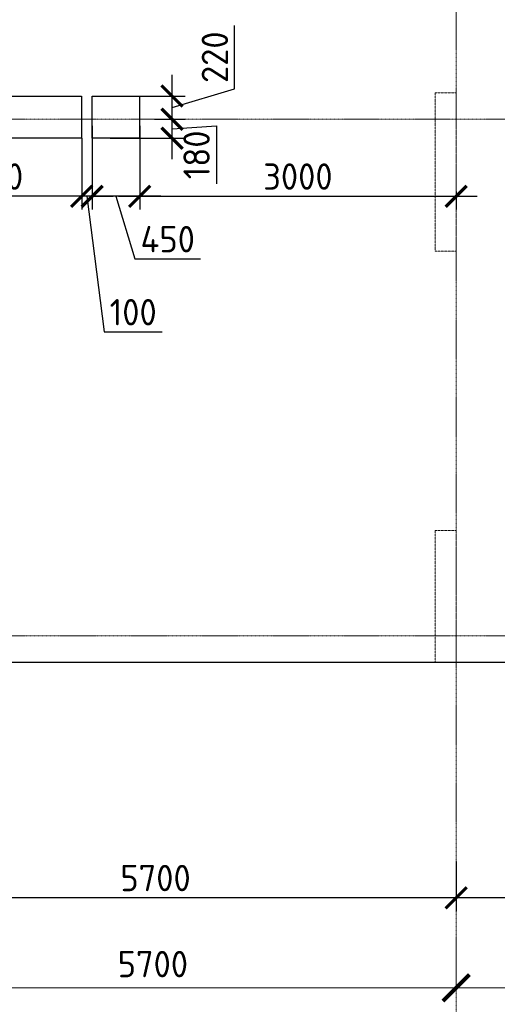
# Model space of a CAD drawing. Header units: millimetres. Extents: x -42044588 to 856694, y -806701 to 941911.
# Tile 25 of 256: x -172955 to -168428, y -434765 to -425427. Entities that reach past the tile are written whole.
import ezdxf

# ---------------------------------------------------------------- set-up
doc = ezdxf.new("R2010")
doc.units = ezdxf.units.MM
for name, pattern in [('______5', [1100, 800, -100, 100, -100]), ('DASHED', [7, 5, -2, 0]), ('осевая', [50.8, 31.75, -6.35, 6.35, -6.35])]:
    doc.linetypes.add(name, pattern=pattern)
doc.layers.add('Колонна_ бетон', color=7, linetype='Continuous', lineweight=50, true_color=0xb4b496)
for name, color, linetype, lineweight in [('Оси', 40, '______5', 18), ('Перекрытие ж_бетон', 1, 'Continuous', 30), ('РАЗМЕРЫ', 1, 'Continuous', 9)]:
    doc.layers.add(name, color=color, linetype=linetype, lineweight=lineweight)
doc.styles.add('GOST-2.304_Type-B', font='GOST_Common.ttf')
doc.dimstyles.new('СПДС', dxfattribs={"dimscale": 100, "dimtxt": 2.5, "dimasz": 2, "dimexe": 1.25, "dimexo": 0, "dimtad": 1, "dimdec": 0, "dimrnd": 5, "dimtxsty": 'GOST-2.304_Type-B', "dimblk": 'ARCHTICK', "dimcen": 2.5, "dimdle": 2, "dimclrd": 1, "dimclre": 1, "dimclrt": 1, "dimadec": 0, "dimazin": 2, "dimtfac": 0.75, "dimtdec": 0, "dimtmove": 1, "dimatfit": 3, "dimfxl": 0, "dimtolj": 1, "dimarcsym": 0})

# ---------------------------------------------------------------- blocks, each defined once
blk = doc.blocks.new('подложка стн 1-го этажа')
at = {"layer": 'Колонна_ бетон', "color": 252, "linetype": 'DASHED', "lineweight": 0, "ltscale": 0.5, "true_color": 0x939598, "transparency": 33554687}
for p, q in [((35143.8, 14861.8, -200), (34943.8, 14861.8, -200)), ((34943.8, 13361.8, -200), (34943.8, 14861.8, -200)), ((34943.8, 14861.8, -200), (34943.8, 14861.8, -200)), ((35143.8, 14861.8, -200), (35143.8, 14861.8, -200)), ((35143.8, 14861.8, -200), (35143.8, 13361.8, -200)), ((34943.8, 13361.8, -200), (34943.8, 13361.8, -200)), ((35143.8, 13361.8, -200), (34943.8, 13361.8, -200)), ((35143.8, 13361.8, -200), (35143.8, 13361.8, -200)), ((35143.8, 10711.8, -200), (34943.8, 10711.8, -200)), ((34943.8, 10711.8, -200), (34943.8, 9461.8, -200)), ((35143.8, 10711.8, -200), (35143.8, 9461.8, -200)), ((35143.8, 9461.8, -200), (34943.8, 9461.8, -200))]:
    blk.add_line(p, q, dxfattribs=at)
blk = doc.blocks.new('_ArchTick')
at = {"color": 0, "linetype": 'ByBlock', "const_width": 0.15}
blk.add_lwpolyline([(-0.5, -0.5), (0.5, 0.5)], dxfattribs=at)
blk = doc.blocks.new('*D1180')
at = {"layer": 'DEFPOINTS', "color": 0, "transparency": 16777216}
for p in [(-174518, -433360.7), (-168818, -433409.1), (-174518, -433754.8)]:
    blk.add_point(p, dxfattribs=at)
at = {"layer": 'РАЗМЕРЫ', "color": 1, "lineweight": -2, "transparency": 16777216}
for p, q in [((-174518, -433360.7), (-174518, -433879.8)), ((-168818, -433409.1), (-168818, -433879.8)), ((-168618, -433754.8), (-174718, -433754.8))]:
    blk.add_line(p, q, dxfattribs=at)
at = {"layer": 'РАЗМЕРЫ', "color": 1, "lineweight": -2, "transparency": 16777216, "xscale": 200, "yscale": 200, "zscale": 200, "rotation": 180}
blk.add_blockref('_ArchTick', (-174518, -433754.8), dxfattribs=at)
at = {"layer": 'РАЗМЕРЫ', "color": 1, "lineweight": -2, "transparency": 16777216, "xscale": 200, "yscale": 200, "zscale": 200}
blk.add_blockref('_ArchTick', (-168818, -433754.8), dxfattribs=at)
at = {"layer": 'РАЗМЕРЫ', "color": 1, "lineweight": 0, "transparency": 16777216, "insert": (-171668, -433567.3), "char_height": 250, "attachment_point": 5, "style": 'GOST-2.304_Type-B'}
blk.add_mtext('\\A1;5700', dxfattribs=at)
blk = doc.blocks.new('*D1185')
at = {"layer": 'DEFPOINTS', "color": 0, "transparency": 16777216}
for p in [(-165718, -433120.7), (-168818, -433409.1), (-168818, -433754.8)]:
    blk.add_point(p, dxfattribs=at)
at = {"layer": 'РАЗМЕРЫ', "color": 1, "lineweight": -2, "transparency": 16777216}
for p, q in [((-165718, -433120.7), (-165718, -433879.8)), ((-168818, -433409.1), (-168818, -433879.8)), ((-165518, -433754.8), (-169018, -433754.8))]:
    blk.add_line(p, q, dxfattribs=at)
at = {"layer": 'РАЗМЕРЫ', "color": 1, "lineweight": -2, "transparency": 16777216, "xscale": 200, "yscale": 200, "zscale": 200, "rotation": 180}
blk.add_blockref('_ArchTick', (-168818, -433754.8), dxfattribs=at)
at = {"layer": 'РАЗМЕРЫ', "color": 1, "lineweight": -2, "transparency": 16777216, "xscale": 200, "yscale": 200, "zscale": 200}
blk.add_blockref('_ArchTick', (-165718, -433754.8), dxfattribs=at)
at = {"layer": 'РАЗМЕРЫ', "color": 1, "lineweight": 0, "transparency": 16777216, "insert": (-167268, -433567.3), "char_height": 250, "attachment_point": 5, "style": 'GOST-2.304_Type-B'}
blk.add_mtext('\\A1;3100', dxfattribs=at)
blk = doc.blocks.new('*D4019')
at = {"layer": 'DEFPOINTS', "color": 0, "transparency": 16777216}
for p in [(-172268, -426434.2), (-171818, -426434.2), (-172268, -427101.9)]:
    blk.add_point(p, dxfattribs=at)
at = {"layer": 'РАЗМЕРЫ', "color": 1, "lineweight": -2, "transparency": 16777216}
for p, q in [((-172268, -426434.2), (-172268, -427226.9)), ((-171818, -426434.2), (-171818, -427226.9)), ((-171618, -427101.9), (-172468, -427101.9)), ((-172043, -427101.9), (-171864.9, -427695.6)), ((-171864.9, -427695.6), (-171239.9, -427695.6))]:
    blk.add_line(p, q, dxfattribs=at)
at = {"layer": 'РАЗМЕРЫ', "color": 1, "lineweight": -2, "transparency": 16777216, "xscale": 200, "yscale": 200, "zscale": 200, "rotation": 180}
blk.add_blockref('_ArchTick', (-172268, -427101.9), dxfattribs=at)
at = {"layer": 'РАЗМЕРЫ', "color": 1, "lineweight": -2, "transparency": 16777216, "xscale": 200, "yscale": 200, "zscale": 200}
blk.add_blockref('_ArchTick', (-171818, -427101.9), dxfattribs=at)
at = {"layer": 'РАЗМЕРЫ', "color": 1, "lineweight": 0, "transparency": 16777216, "insert": (-171552.4, -427508.1), "char_height": 250, "attachment_point": 5, "style": 'GOST-2.304_Type-B'}
blk.add_mtext('\\A1;450', dxfattribs=at)
blk = doc.blocks.new('*D4020')
at = {"layer": 'DEFPOINTS', "color": 0, "transparency": 16777216}
for p in [(-171679, -426370.7), (-171511.3, -426370.7), (-172098.6, -426550.7)]:
    blk.add_point(p, dxfattribs=at)
at = {"layer": 'РАЗМЕРЫ', "color": 1, "lineweight": -2, "transparency": 16777216}
for p, q in [((-171511.3, -426750.7), (-171511.3, -426170.7)), ((-171679, -426370.7), (-171386.3, -426370.7)), ((-171511.3, -426460.7), (-171091, -426433.7)), ((-171091, -426433.7), (-171091, -426983.7)), ((-172098.6, -426550.7), (-171386.3, -426550.7))]:
    blk.add_line(p, q, dxfattribs=at)
at = {"layer": 'РАЗМЕРЫ', "color": 1, "lineweight": -2, "transparency": 16777216, "xscale": 200, "yscale": 200, "zscale": 200}
for p, rotation in [((-171511.3, -426370.7), 90), ((-171511.3, -426550.7), 270)]:
    blk.add_blockref('_ArchTick', p, dxfattribs=dict(at, rotation=rotation))
at = {"layer": 'РАЗМЕРЫ', "color": 1, "lineweight": 0, "transparency": 16777216, "insert": (-171278.5, -426708.7), "char_height": 250, "attachment_point": 5, "rotation": 90, "style": 'GOST-2.304_Type-B'}
blk.add_mtext('\\A1;180', dxfattribs=at)
blk = doc.blocks.new('*D4168')
at = {"layer": 'DEFPOINTS', "color": 0, "transparency": 16777216}
for p in [(-171818, -426434.2), (-168818, -427057.1), (-168818, -427101.9)]:
    blk.add_point(p, dxfattribs=at)
at = {"layer": 'РАЗМЕРЫ', "color": 1, "lineweight": -2, "transparency": 16777216}
for p, q in [((-171818, -426434.2), (-171818, -427226.9)), ((-172018, -427101.9), (-168618, -427101.9)), ((-168818, -427057.1), (-168818, -427226.9))]:
    blk.add_line(p, q, dxfattribs=at)
at = {"layer": 'РАЗМЕРЫ', "color": 1, "lineweight": -2, "transparency": 16777216, "xscale": 200, "yscale": 200, "zscale": 200, "rotation": 180}
blk.add_blockref('_ArchTick', (-171818, -427101.9), dxfattribs=at)
at = {"layer": 'РАЗМЕРЫ', "color": 1, "lineweight": -2, "transparency": 16777216, "xscale": 200, "yscale": 200, "zscale": 200}
blk.add_blockref('_ArchTick', (-168818, -427101.9), dxfattribs=at)
at = {"layer": 'РАЗМЕРЫ', "color": 1, "lineweight": 0, "transparency": 16777216, "insert": (-170318, -426914.4), "char_height": 250, "attachment_point": 5, "style": 'GOST-2.304_Type-B'}
blk.add_mtext('\\A1;3000', dxfattribs=at)
blk = doc.blocks.new('*D4047')
at = {"layer": 'DEFPOINTS', "color": 0, "transparency": 16777216}
for p in [(-171823, -426150.7), (-171511.3, -426150.7), (-171679, -426370.7)]:
    blk.add_point(p, dxfattribs=at)
at = {"layer": 'РАЗМЕРЫ', "color": 1, "lineweight": -2, "transparency": 16777216}
for p, q in [((-170917.6, -426082.6), (-170917.6, -425482.6)), ((-171511.3, -426570.7), (-171511.3, -425950.7)), ((-171511.3, -426260.7), (-170917.6, -426082.6)), ((-171823, -426150.7), (-171386.3, -426150.7)), ((-171679, -426370.7), (-171386.3, -426370.7))]:
    blk.add_line(p, q, dxfattribs=at)
at = {"layer": 'РАЗМЕРЫ', "color": 1, "lineweight": -2, "transparency": 16777216, "xscale": 200, "yscale": 200, "zscale": 200}
for p, rotation in [((-171511.3, -426150.7), 90), ((-171511.3, -426370.7), 270)]:
    blk.add_blockref('_ArchTick', p, dxfattribs=dict(at, rotation=rotation))
at = {"layer": 'РАЗМЕРЫ', "color": 1, "lineweight": 0, "transparency": 16777216, "insert": (-171105.1, -425782.6), "char_height": 250, "attachment_point": 5, "rotation": 90, "style": 'GOST-2.304_Type-B'}
blk.add_mtext('\\A1;220', dxfattribs=at)
blk = doc.blocks.new('*D4084')
at = {"layer": 'DEFPOINTS', "color": 0, "transparency": 16777216}
for p in [(-172268, -426434.2), (-172367.8, -426550.7), (-172367.8, -427101.9)]:
    blk.add_point(p, dxfattribs=at)
at = {"layer": 'РАЗМЕРЫ', "color": 1, "lineweight": -2, "transparency": 16777216}
for p, q in [((-172268, -426434.2), (-172268, -427226.9)), ((-172367.8, -426550.7), (-172367.8, -427226.9)), ((-172367.8, -427101.9), (-172567.8, -427101.9)), ((-172268, -427101.9), (-172367.8, -427101.9)), ((-172268, -427101.9), (-172367.8, -427101.9)), ((-172317.9, -427101.9), (-172154.5, -428388.3)), ((-172268, -427101.9), (-172068, -427101.9)), ((-172154.5, -428388.3), (-171604.5, -428388.3))]:
    blk.add_line(p, q, dxfattribs=at)
at = {"layer": 'РАЗМЕРЫ', "color": 1, "lineweight": -2, "transparency": 16777216, "xscale": 200, "yscale": 200, "zscale": 200}
blk.add_blockref('_ArchTick', (-172367.8, -427101.9), dxfattribs=at)
at = {"layer": 'РАЗМЕРЫ', "color": 1, "lineweight": -2, "transparency": 16777216, "xscale": 200, "yscale": 200, "zscale": 200, "rotation": 180}
blk.add_blockref('_ArchTick', (-172268, -427101.9), dxfattribs=at)
at = {"layer": 'РАЗМЕРЫ', "color": 1, "lineweight": 0, "transparency": 16777216, "insert": (-171879.5, -428200.8), "char_height": 250, "attachment_point": 5, "style": 'GOST-2.304_Type-B'}
blk.add_mtext('\\A1;100', dxfattribs=at)
blk = doc.blocks.new('*D4085')
at = {"layer": 'DEFPOINTS', "color": 0, "transparency": 16777216}
for p in [(-174088, -426551.2, -200), (-172367.9, -426630.7), (-174088, -427101.9)]:
    blk.add_point(p, dxfattribs=at)
at = {"layer": 'РАЗМЕРЫ', "color": 1, "lineweight": -2, "transparency": 16777216}
for p, q in [((-174088, -426551.2), (-174088, -427226.9)), ((-172367.9, -426630.7), (-172367.9, -427226.9)), ((-172167.9, -427101.9), (-174288, -427101.9))]:
    blk.add_line(p, q, dxfattribs=at)
at = {"layer": 'РАЗМЕРЫ', "color": 1, "lineweight": -2, "transparency": 16777216, "xscale": 200, "yscale": 200, "zscale": 200, "rotation": 180}
blk.add_blockref('_ArchTick', (-174088, -427101.9), dxfattribs=at)
at = {"layer": 'РАЗМЕРЫ', "color": 1, "lineweight": -2, "transparency": 16777216, "xscale": 200, "yscale": 200, "zscale": 200}
blk.add_blockref('_ArchTick', (-172367.9, -427101.9), dxfattribs=at)
at = {"layer": 'РАЗМЕРЫ', "color": 1, "lineweight": 0, "transparency": 16777216, "insert": (-173228, -426914.4), "char_height": 250, "attachment_point": 5, "style": 'GOST-2.304_Type-B'}
blk.add_mtext('\\A1;1720', dxfattribs=at)
blk = doc.blocks.new('*D6723')
at = {"color": 1, "lineweight": -2, "transparency": 16777216}
for p, q in [((-64304.7, -346038.9), (-64304.7, -345913.9)), ((-58604.7, -346038.9), (-58604.7, -345913.9)), ((-64504.7, -346038.9), (-58404.7, -346038.9))]:
    blk.add_line(p, q, dxfattribs=at)
at = {"layer": 'DEFPOINTS', "color": 0, "transparency": 16777216}
for p in [(-64304.7, -346038.9), (-58604.7, -346038.9), (-58604.7, -346038.9)]:
    blk.add_point(p, dxfattribs=at)
at = {"color": 1, "lineweight": -2, "transparency": 16777216, "xscale": 250, "yscale": 250, "zscale": 250, "rotation": 180}
blk.add_blockref('_ArchTick', (-64304.7, -346038.9), dxfattribs=at)
at = {"color": 1, "lineweight": -2, "transparency": 16777216, "xscale": 250, "yscale": 250, "zscale": 250}
blk.add_blockref('_ArchTick', (-58604.7, -346038.9), dxfattribs=at)
at = {"color": 1, "transparency": 16777216, "insert": (-61479.9, -345813.9), "char_height": 250, "width": 83333.333, "attachment_point": 5, "style": 'GOST-2.304_Type-B'}
blk.add_mtext('\\A1;5700', dxfattribs=at)
blk = doc.blocks.new('*D6724')
at = {"color": 1, "lineweight": -2, "transparency": 16777216}
for p, q in [((-58604.7, -346038.9), (-58604.7, -345913.9)), ((-54204.7, -346038.9), (-54204.7, -345913.9)), ((-58804.7, -346038.9), (-54004.7, -346038.9))]:
    blk.add_line(p, q, dxfattribs=at)
at = {"layer": 'DEFPOINTS', "color": 0, "transparency": 16777216}
for p in [(-58604.7, -346038.9), (-54204.7, -346038.9), (-54204.7, -346038.9)]:
    blk.add_point(p, dxfattribs=at)
at = {"color": 1, "lineweight": -2, "transparency": 16777216, "xscale": 250, "yscale": 250, "zscale": 250, "rotation": 180}
blk.add_blockref('_ArchTick', (-58604.7, -346038.9), dxfattribs=at)
at = {"color": 1, "lineweight": -2, "transparency": 16777216, "xscale": 250, "yscale": 250, "zscale": 250}
blk.add_blockref('_ArchTick', (-54204.7, -346038.9), dxfattribs=at)
at = {"color": 1, "transparency": 16777216, "insert": (-56429.9, -345813.9), "char_height": 250, "width": 83333.333, "attachment_point": 5, "style": 'GOST-2.304_Type-B'}
blk.add_mtext('\\A1;4400', dxfattribs=at)
blk = doc.blocks.new('блочина')
at = {"layer": 'Перекрытие ж_бетон', "color": 4}
for points in [[(125443, 55599.6), (125443, 55999.6), (127163, 55999.6), (127163, 55599.6)], [(127262.8, 55599.6), (127262.8, 55999.6), (127712.8, 55999.6), (127712.8, 55599.6)]]:
    blk.add_lwpolyline(points, close=True, dxfattribs=at)
blk = doc.blocks.new('оси блок 2')
at = {"layer": 'Оси', "color": 16, "linetype": 'осевая', "lineweight": 0, "ltscale": 0.25, "transparency": 33554687}
for p, q in [((-58604.7, -322543), (-58604.7, -347914.1)), ((-89822.3, -337801.3), (-37238.5, -337801.3)), ((-89822.3, -342701.3), (-37238.5, -342701.3))]:
    blk.add_line(p, q, dxfattribs=at)
for base, p1, p2, picture, middle in [((-58604.7, -346038.9), (-64304.7, -346038.9), (-58604.7, -346038.9), '*D6723', (-61479.9, -346038.9)), ((-54204.7, -346038.9), (-58604.7, -346038.9), (-54204.7, -346038.9), '*D6724', (-56429.9, -346038.9))]:
    dim = blk.add_linear_dim(base=base, p1=p1, p2=p2, dimstyle='СПДС', override={"dimgap": 1})
    dim.commit()
    dim.dimension.update_dxf_attribs({"geometry": picture, "text_midpoint": middle, "dimtype": 160})

msp = doc.modelspace()

# ---------------------------------------------------------------- linework, layer by layer
at = {"layer": 'Перекрытие ж_бетон'}
for points in [[(-174267.874, -431520.686), (-168866.623, -431520.686)], [(-168868.038, -431520.686), (-165718.037, -431520.686)]]:
    msp.add_lwpolyline(points, dxfattribs=at)

# ---------------------------------------------------------------- block references
for name, p in [('подложка стн 1-го этажа', (-203961.961, -440982.48, 560)), ('блочина', (-299531.072, -482150.833))]:
    msp.add_blockref(name, p)
at = {"layer": 'РАЗМЕРЫ'}
msp.add_blockref('оси блок 2', (-110213.32, -88569.364), dxfattribs=at)

# ---------------------------------------------------------------- dimensions: what is measured, and where the dimension line sits
at = {"layer": 'РАЗМЕРЫ', "lineweight": 0}
dim = msp.add_linear_dim(base=(-171511.338, -426150.686, 200), p1=(-171679.023, -426370.686, 200), p2=(-171822.955, -426150.686, 200), angle=90, dimstyle='СПДС', override={"dimrnd": 5}, dxfattribs=at)
dim.commit()
dim.dimension.update_dxf_attribs({"geometry": '*D4047', "text_midpoint": (-171105.088, -426020.061, 200)})
dim = msp.add_linear_dim(base=(-171511.338, -426370.686, 200), p1=(-172098.576, -426550.686, 200), p2=(-171679.023, -426370.686, 200), angle=90, dimstyle='СПДС', override={"dimrnd": 5}, dxfattribs=at)
dim.commit()
dim.dimension.update_dxf_attribs({"geometry": '*D4020', "text_midpoint": (-171090.957, -426496.229, 200), "dimtype": 160})
dim = msp.add_linear_dim(base=(-172367.833, -427101.869, 200), p1=(-172268.038, -426434.176, 200), p2=(-172367.833, -426550.686, 200), dimstyle='СПДС', override={"dimrnd": 5}, dxfattribs=at)
dim.commit()
dim.dimension.update_dxf_attribs({"geometry": '*D4084', "text_midpoint": (-172091.966, -428388.281, 200), "dimtype": 160})
for base, p1, p2, picture, middle in [((-172268.038, -427101.869, 200), (-171818.036, -426434.176, 200), (-172268.038, -426434.176, 200), '*D4019', (-171802.412, -427508.119, 200)), ((-168818.038, -427101.869, 200), (-171818.036, -426434.176, 200), (-168818.038, -427057.127, 200), '*D4168', (-170318.037, -426914.369, 200)), ((-174088.047, -427101.869, 200), (-172367.94, -426630.686, 200), (-174088.047, -426551.188), '*D4085', (-173227.993, -426914.369, 200)), ((-168818.038, -433754.781), (-165718.037, -433120.685), (-168818.038, -433409.09), '*D1185', (-167268.038, -433567.281)), ((-174518.038, -433754.781), (-168818.038, -433409.09), (-174518.038, -433360.723), '*D1180', (-171668.038, -433567.281))]:
    dim = msp.add_linear_dim(base=base, p1=p1, p2=p2, dimstyle='СПДС', override={"dimrnd": 5}, dxfattribs=at)
    dim.commit()
    dim.dimension.update_dxf_attribs({"geometry": picture, "text_midpoint": middle})

doc.saveas('drawing.dxf')
